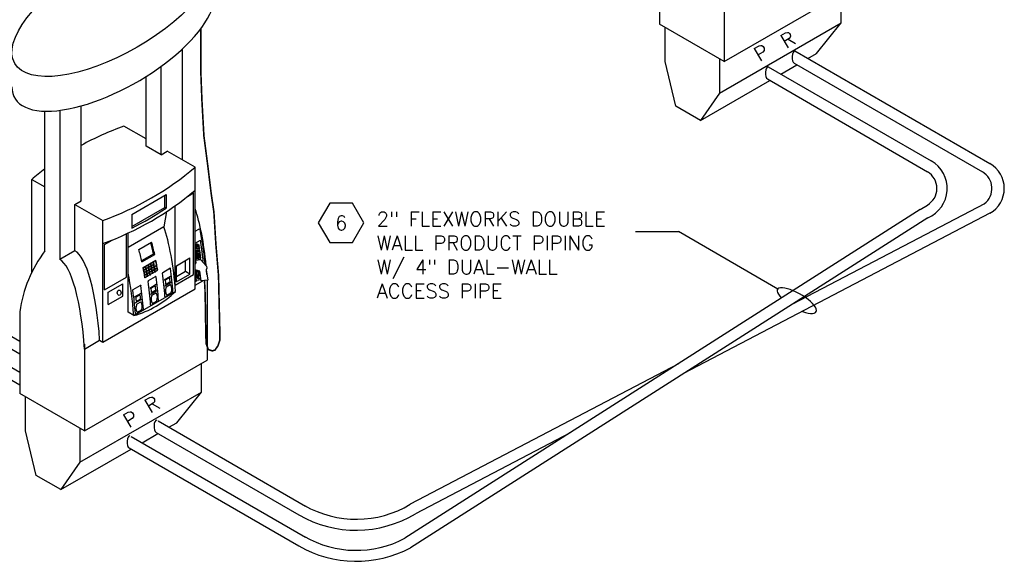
# Model space of a CAD drawing. Extents: x -19547 to -11561, y 2096 to 5601.
# Tile 167 of 168: x -12296 to -11679, y 3182 to 3522. Entities that reach past the tile are written whole.
import ezdxf
from ezdxf.enums import TextEntityAlignment as Align

# ---------------------------------------------------------------- set-up
doc = ezdxf.new("R2010")
doc.units = 0
doc.header["$MEASUREMENT"] = 0
doc.header["$PDSIZE"] = 1
doc.layers.get('0').update_dxf_attribs({"linetype": 'CONTINUOUS'})
for name, color, linetype in [('DISPENSER', 3, 'CONTINUOUS'), ('PIPING-PRODUCT-PREMIUM', 5, 'CONTINUOUS'), ('PIPING-PRODUCT-REGULAR', 4, 'CONTINUOUS'), ('TEXT', 3, 'CONTINUOUS')]:
    doc.layers.add(name, color=color, linetype=linetype)
doc.styles.add('SIMPLEX', font='simplex')

# ---------------------------------------------------------------- blocks, each defined once
blk = doc.blocks.new('HEX')
at = {"color": 3}
blk.add_lwpolyline([(-0.0577, 0.1), (-0.1155, 0), (-0.0577, -0.1), (0.0577, -0.1), (0.1155, 0), (0.0577, 0.1)], close=True, dxfattribs=at)
at = {"color": 3, "style": 'SIMPLEX'}
blk.add_attdef('D#', text='', height=0.08, dxfattribs=at).set_placement((0, 0), align=Align.MIDDLE)

msp = doc.modelspace()

# ---------------------------------------------------------------- linework, layer by layer
at = {"layer": 'DISPENSER'}
for p, q in [((-11895.48, 3570.4), (-11895.48, 3519.14)), ((-11854.91, 3550.04), (-11854.91, 3495.71)), ((-11854.91, 3495.71), (-11778.02, 3540.1)), ((-11854.91, 3495.71), (-11895.48, 3519.14)), ((-12194.43, 3434.1), (-12194.43, 3503.7)), ((-12207.83, 3437.36), (-12207.83, 3492.7)), ((-12217.17, 3442.76), (-12217.17, 3486.38)), ((-12280.66, 3377.05), (-12280.66, 3464.63)), ((-12271.32, 3465.16), (-12271.32, 3371.66)), ((-12257.91, 3408.45), (-12257.91, 3467.92)), ((-12217.17, 3447.23), (-12231.04, 3455.24)), ((-12207.83, 3437.36), (-12217.17, 3442.76)), ((-12207.83, 3437.36), (-12203.96, 3439.6)), ((-12186.46, 3429.5), (-12203.96, 3439.6)), ((-12186.46, 3353.24), (-12186.46, 3429.5)), ((-12288.87, 3421.85), (-12280.66, 3417.11)), ((-12288.87, 3363.64), (-12288.87, 3421.85)), ((-12261.79, 3406.21), (-12257.91, 3408.45)), ((-12261.79, 3377.16), (-12261.79, 3406.21)), ((-12261.79, 3406.21), (-12244.29, 3396.11)), ((-12204.34, 3401.67), (-12206.06, 3392.14)), ((-12199.02, 3355.52), (-12199.02, 3405.31)), ((-12244.29, 3319.85), (-12244.29, 3396.11)), ((-12206.06, 3392.14), (-12228.46, 3379.21)), ((-12228.46, 3338.53), (-12228.46, 3388.19)), ((-12261.79, 3377.16), (-12271.32, 3371.66)), ((-12205.89, 3358.93), (-12201.83, 3361.28)), ((-12205.47, 3355.15), (-12201.42, 3357.49)), ((-12178.93, 3358.73), (-12178.93, 3308.64)), ((-12244.29, 3319.85), (-12186.46, 3353.24)), ((-12224.89, 3336.47), (-12198.74, 3351.57)), ((-12214.89, 3353.74), (-12210.83, 3356.08)), ((-12214.47, 3349.96), (-12210.42, 3352.3)), ((-12224.39, 3348.25), (-12220.33, 3350.6)), ((-12223.97, 3344.47), (-12219.92, 3346.81)), ((-12296.4, 3338.93), (-12296.4, 3287.67)), ((-12224.89, 3336.47), (-12228.46, 3338.53)), ((-12255.82, 3315.5), (-12246.29, 3321.01)), ((-12246.29, 3321.01), (-12244.29, 3319.85)), ((-12255.82, 3318.57), (-12255.82, 3264.24)), ((-12255.82, 3264.24), (-12178.93, 3308.64)), ((-12255.82, 3264.24), (-12296.4, 3287.67))]:
    msp.add_line(p, q, dxfattribs=at)
at = {"layer": 'DISPENSER', "color": 2}
for p, q in [((-11781.59, 3520.04), (-11781.59, 3538.04)), ((-11857.84, 3476.02), (-11781.59, 3520.04)), ((-11797.08, 3500.79), (-11781.59, 3520.04)), ((-11802.48, 3497.68), (-11797.08, 3500.79)), ((-12191.22, 3411.17), (-12187.46, 3413.34)), ((-12187.46, 3362.19), (-12187.46, 3413.34)), ((-12226.1, 3399.95), (-12204.66, 3412.33)), ((-12204.66, 3412.33), (-12204.66, 3403.83)), ((-12226.1, 3399.95), (-12226.1, 3391.34)), ((-12186.46, 3389.36), (-12184.13, 3390.7)), ((-12243.29, 3381.11), (-12238.53, 3383.85)), ((-12229.46, 3360.53), (-12229.46, 3387.73)), ((-12221.73, 3377.9), (-12213.73, 3382.52)), ((-12186.46, 3381.87), (-12183.15, 3383.79)), ((-12243.29, 3352.54), (-12243.29, 3381.11)), ((-12219.76, 3370.13), (-12211.76, 3374.75)), ((-12198.08, 3367.77), (-12189.74, 3372.59)), ((-12189.74, 3362.47), (-12189.74, 3372.59)), ((-12217.92, 3360.26), (-12209.92, 3364.87)), ((-12206.69, 3363.59), (-12202.31, 3366.12)), ((-12198.08, 3357.66), (-12198.08, 3367.77)), ((-12243.29, 3352.54), (-12229.46, 3360.53)), ((-12215.69, 3358.39), (-12211.31, 3360.92)), ((-12199.02, 3355.52), (-12187.46, 3362.19)), ((-12198.08, 3357.66), (-12189.74, 3362.47)), ((-12186.46, 3357.86), (-12185.3, 3358.53)), ((-12186.46, 3355.55), (-12181.65, 3358.33)), ((-12240.94, 3351.13), (-12231.81, 3356.4)), ((-12240.94, 3343.42), (-12240.94, 3351.13)), ((-12231.81, 3348.69), (-12231.81, 3356.4)), ((-12204.99, 3348.25), (-12200.61, 3350.78)), ((-12240.94, 3343.42), (-12231.81, 3348.69)), ((-12213.99, 3343.05), (-12209.61, 3345.58)), ((-12223.49, 3337.57), (-12219.11, 3340.1)), ((-12182.51, 3288.57), (-12182.51, 3306.57)), ((-12258.75, 3244.55), (-12182.51, 3288.57)), ((-12197.99, 3269.32), (-12182.51, 3288.57)), ((-12202.84, 3266.52), (-12197.99, 3269.32))]:
    msp.add_line(p, q, dxfattribs=at)
at = {"layer": 'DISPENSER', "color": 7}
for p, q in [((-12205.45, 3404.29), (-12205.45, 3411.87)), ((-12226.1, 3392.37), (-12205.45, 3404.29)), ((-12204.66, 3403.83), (-12205.45, 3404.29)), ((-12183.94, 3380.68), (-12186.46, 3380.31)), ((-12184.42, 3379.97), (-12186.46, 3379.67)), ((-12183.78, 3379.57), (-12186.46, 3379.17)), ((-12184.26, 3378.85), (-12186.46, 3378.53)), ((-12183.61, 3378.45), (-12186.46, 3378.03)), ((-12184.09, 3377.74), (-12186.46, 3377.39)), ((-12183.45, 3377.33), (-12186.46, 3376.89)), ((-12183.93, 3376.62), (-12186.46, 3376.25)), ((-12183.29, 3376.21), (-12186.46, 3375.75)), ((-12183.77, 3375.5), (-12186.4, 3375.11)), ((-12219.94, 3370.94), (-12212.56, 3375.21)), ((-12214.08, 3369.26), (-12212.71, 3370.05)), ((-12211.76, 3374.75), (-12212.56, 3375.21)), ((-12212.48, 3370.18), (-12211.11, 3370.98)), ((-12192.53, 3364.08), (-12192.53, 3370.98)), ((-12183.12, 3375.09), (-12186.46, 3374.6)), ((-12182.96, 3373.98), (-12186.46, 3373.46)), ((-12182.79, 3372.86), (-12186.46, 3372.32)), ((-12183.6, 3374.38), (-12186.24, 3374)), ((-12183.44, 3373.27), (-12186.07, 3372.88)), ((-12218.88, 3366.49), (-12217.51, 3367.28)), ((-12218.63, 3365.18), (-12217.26, 3365.97)), ((-12218.59, 3364.92), (-12215.62, 3366.63)), ((-12218.35, 3363.61), (-12216.98, 3364.4)), ((-12218.3, 3363.34), (-12216.93, 3364.14)), ((-12217.28, 3367.41), (-12215.91, 3368.2)), ((-12217.03, 3366.1), (-12215.66, 3366.89)), ((-12216.75, 3364.53), (-12215.38, 3365.32)), ((-12216.7, 3364.27), (-12215.33, 3365.06)), ((-12216.48, 3362.96), (-12215.11, 3363.75)), ((-12216.44, 3362.69), (-12215.07, 3363.48)), ((-12215.68, 3368.34), (-12214.31, 3369.13)), ((-12215.43, 3367.03), (-12214.06, 3367.82)), ((-12215.39, 3366.77), (-12214.02, 3367.56)), ((-12215.15, 3365.45), (-12213.78, 3366.24)), ((-12215.1, 3365.19), (-12213.73, 3365.98)), ((-12214.88, 3363.88), (-12213.51, 3364.67)), ((-12214.84, 3363.62), (-12213.47, 3364.41)), ((-12214.62, 3362.3), (-12213.26, 3363.09)), ((-12213.83, 3367.95), (-12212.46, 3368.74)), ((-12213.79, 3367.69), (-12212.42, 3368.48)), ((-12213.55, 3366.38), (-12212.18, 3367.17)), ((-12213.5, 3366.12), (-12212.13, 3366.91)), ((-12213.28, 3364.8), (-12211.91, 3365.59)), ((-12213.24, 3364.54), (-12211.87, 3365.33)), ((-12213.02, 3363.23), (-12211.66, 3364.02)), ((-12211.95, 3367.3), (-12210.58, 3368.09)), ((-12211.9, 3367.04), (-12210.53, 3367.83)), ((-12211.68, 3365.73), (-12210.31, 3366.52)), ((-12211.64, 3365.46), (-12210.27, 3366.25)), ((-12211.42, 3364.15), (-12210.06, 3364.94)), ((-12192.53, 3364.08), (-12198.08, 3360.87)), ((-12189.74, 3362.47), (-12192.53, 3364.08)), ((-12218.08, 3362.03), (-12216.71, 3362.82)), ((-12218.04, 3361.77), (-12216.67, 3362.56)), ((-12217.82, 3360.45), (-12216.46, 3361.24)), ((-12216.22, 3361.38), (-12214.86, 3362.17))]:
    msp.add_line(p, q, dxfattribs=at)
at = {"layer": 'DISPENSER', "color": 1}
for p, q in [((-12185.66, 3382.34), (-12185.46, 3380.96)), ((-12184.59, 3381.09), (-12186.46, 3380.81)), ((-12184.59, 3381.09), (-12186.46, 3380.81)), ((-12184.59, 3381.09), (-12183.94, 3380.68)), ((-12183.94, 3380.68), (-12184.42, 3379.97)), ((-12184.42, 3379.97), (-12183.78, 3379.57)), ((-12183.78, 3379.57), (-12184.26, 3378.85)), ((-12184.26, 3378.85), (-12183.61, 3378.45)), ((-12183.61, 3378.45), (-12184.09, 3377.74)), ((-12184.09, 3377.74), (-12183.45, 3377.33)), ((-12183.45, 3377.33), (-12183.93, 3376.62)), ((-12183.93, 3376.62), (-12183.29, 3376.21)), ((-12183.29, 3376.21), (-12183.77, 3375.5)), ((-12183.77, 3375.5), (-12183.12, 3375.09)), ((-12186.46, 3375.17), (-12186.4, 3375.11)), ((-12186.4, 3375.11), (-12186.46, 3375.04)), ((-12186.46, 3374.18), (-12186.24, 3374)), ((-12186.24, 3374), (-12186.46, 3373.73)), ((-12186.46, 3373.2), (-12186.07, 3372.88)), ((-12186.07, 3372.88), (-12186.46, 3372.43)), ((-12186.46, 3372.22), (-12185.91, 3371.76)), ((-12183.27, 3372.15), (-12185.91, 3371.76)), ((-12185.91, 3371.76), (-12185.82, 3371.2)), ((-12183.12, 3375.09), (-12183.6, 3374.38)), ((-12183.6, 3374.38), (-12182.96, 3373.98)), ((-12182.96, 3373.98), (-12183.44, 3373.27)), ((-12183.44, 3373.27), (-12182.79, 3372.86)), ((-12182.79, 3372.86), (-12183.27, 3372.15)), ((-12183.27, 3372.15), (-12183.19, 3371.59))]:
    msp.add_line(p, q, dxfattribs=at)
at = {"layer": 'DISPENSER', "const_width": 1}
msp.add_lwpolyline([(-12182.95, 3516.22), (-12182.95, 3491.12), (-12182.2, 3471.53), (-12180.95, 3449.03), (-12178.45, 3429.86), (-12176.36, 3412.78), (-12174.7, 3401.53), (-12173.44, 3381.11), (-12171.78, 3361.53), (-12171.36, 3342.78), (-12170.94, 3325.27), (-12171.03, 3320.83), (-12172.11, 3317.59), (-12174.04, 3314.83), (-12175.76, 3314.37), (-12178.16, 3315.21), (-12179.47, 3318.65), (-12179.74, 3323.36), (-12179.77, 3329.08), (-12179.93, 3334.05), (-12179.93, 3340.05), (-12180.05, 3344.14), (-12180.17, 3348.34), (-12180.29, 3353.39), (-12180.61, 3358.48)], dxfattribs=at)
at = {"layer": 'DISPENSER', "color": 2}
for points in [[(-11857.84, 3497.4), (-11857.84, 3476.02), (-11869.75, 3458.84), (-11885.23, 3467.78), (-11891.91, 3495.69), (-11891.91, 3517.07)], [(-11819.36, 3487.93), (-11809.36, 3493.7)], [(-11869.75, 3458.84), (-11826.24, 3483.96)], [(-12219.02, 3366.55), (-12211.02, 3371.17)], [(-12258.75, 3265.93), (-12258.75, 3244.55), (-12270.66, 3227.37), (-12286.15, 3236.31), (-12292.82, 3264.22), (-12292.82, 3285.61)], [(-12219.72, 3256.78), (-12209.72, 3262.55)], [(-12270.66, 3227.37), (-12226.61, 3252.8)]]:
    msp.add_lwpolyline(points, dxfattribs=at)
at = {"layer": 'DISPENSER', "color": 7}
for points in [[(-12213.83, 3367.95, 0.001852), (-12214.08, 3369.26)], [(-12212.46, 3368.74, 0.001855), (-12212.71, 3370.05)], [(-12211.95, 3367.3, 0.004071), (-12212.48, 3370.18, 0.004071)], [(-12210.58, 3368.09), (-12210.58, 3368.09, 0.004293), (-12211.11, 3370.98)], [(-12218.63, 3365.18, 0.001852), (-12218.88, 3366.49)], [(-12218.35, 3363.61, 0.00185), (-12218.59, 3364.92, 0.00185)], [(-12218.08, 3362.03, 0.001849), (-12218.3, 3363.34, 0.001849)], [(-12217.26, 3365.97, 0.001855), (-12217.51, 3367.28)], [(-12217.03, 3366.1, 0.001852), (-12217.28, 3367.41)], [(-12216.98, 3364.4, 0.001853), (-12217.22, 3365.71)], [(-12216.75, 3364.53, 0.00185), (-12216.99, 3365.84)], [(-12216.71, 3362.82, 0.001852), (-12216.93, 3364.14, 0.001852)], [(-12216.48, 3362.96, 0.001849), (-12216.7, 3364.27)], [(-12215.66, 3366.89, 0.001855), (-12215.91, 3368.2)], [(-12215.43, 3367.03, 0.001852), (-12215.68, 3368.34)], [(-12215.38, 3365.32, 0.001853), (-12215.62, 3366.63)], [(-12215.15, 3365.45, 0.00185), (-12215.39, 3366.77)], [(-12215.11, 3363.75, 0.001852), (-12215.33, 3365.06)], [(-12214.88, 3363.88, 0.001849), (-12215.1, 3365.19)], [(-12214.86, 3362.17, 0.001851), (-12215.07, 3363.48)], [(-12214.62, 3362.3, 0.001848), (-12214.84, 3363.62)], [(-12214.06, 3367.82, 0.001855), (-12214.31, 3369.13)], [(-12213.78, 3366.24, 0.001853), (-12214.02, 3367.56)], [(-12213.55, 3366.38, 0.00185), (-12213.79, 3367.69)], [(-12213.51, 3364.67, 0.001852), (-12213.73, 3365.98, 0.001852)], [(-12213.28, 3364.8, 0.001849), (-12213.5, 3366.12, 0.001849)], [(-12213.26, 3363.09, 0.001851), (-12213.47, 3364.41)], [(-12213.02, 3363.23, 0.001848), (-12213.24, 3364.54)], [(-12212.18, 3367.17, 0.001853), (-12212.42, 3368.48)], [(-12211.91, 3365.59, 0.001852), (-12212.13, 3366.91, 0.001852)], [(-12211.68, 3365.73, 0.001849), (-12211.9, 3367.04, 0.001849)], [(-12211.66, 3364.02, 0.001851), (-12211.87, 3365.33, 0.001851)], [(-12211.42, 3364.15, 0.001848), (-12211.64, 3365.46, 0.001848)], [(-12210.31, 3366.52), (-12210.31, 3366.52, 0.001822), (-12210.53, 3367.83)], [(-12210.06, 3364.94), (-12210.06, 3364.94, 0.001749), (-12210.27, 3366.25)], [(-12217.82, 3360.45, 0.001848), (-12218.04, 3361.77)], [(-12216.46, 3361.24, 0.001851), (-12216.67, 3362.56)], [(-12216.22, 3361.38, 0.001848), (-12216.44, 3362.69)]]:
    msp.add_lwpolyline(points, format="xyb", dxfattribs=at)
at = {"layer": 'DISPENSER'}
for points in [[(-12186.46, 3368.8), (-12185.84, 3369.59), (-12186.07, 3371.17), (-12183.06, 3371.61), (-12179.22, 3367.38), (-12179.04, 3366.2), (-12179.52, 3365.18), (-12178.58, 3358.78), (-12182.64, 3358.18), (-12183.54, 3364.31), (-12186.46, 3365.12)], [(-12182.74, 3358.9), (-12185.56, 3358.49), (-12186.46, 3364.64)]]:
    msp.add_lwpolyline(points, dxfattribs=at)
for points in [[(-12182.9, 3359.98), (-12184.09, 3359.61, -0.46232), (-12185.06, 3360.21), (-12185.75, 3364.92)], [(-12185.66, 3364.4), (-12184.63, 3363.75, -0.226401), (-12184.48, 3363.12), (-12185.02, 3360.07)], [(-12185.39, 3364.82), (-12184.3, 3364.13, -0.243692), (-12183.99, 3363.02), (-12184.59, 3359.62)]]:
    msp.add_lwpolyline(points, format="xyb", dxfattribs=at)
at = {"layer": 'DISPENSER', "color": 1}
for points in [[(-12205.15, 3358.31, -0.001985), (-12204.96, 3356.46), (-12204.96, 3356.46, 0.543613), (-12204.58, 3356.27), (-12202.35, 3357.56, 0.297132), (-12202.11, 3358.04), (-12202.11, 3358.04, 0.002001), (-12202.32, 3359.89, 0.539267), (-12202.69, 3360.08), (-12204.91, 3358.8, 0.297833)], [(-12214.15, 3353.11, -0.001985), (-12213.96, 3351.26), (-12213.96, 3351.26, 0.543613), (-12213.58, 3351.07), (-12211.35, 3352.36, 0.297132), (-12211.11, 3352.85), (-12211.11, 3352.85, 0.002001), (-12211.32, 3354.7, 0.539267), (-12211.69, 3354.88), (-12213.91, 3353.6, 0.297833)], [(-12223.65, 3347.63, -0.001985), (-12223.46, 3345.78), (-12223.46, 3345.78, 0.543613), (-12223.08, 3345.59), (-12220.85, 3346.87, 0.297132), (-12220.61, 3347.36), (-12220.61, 3347.36, 0.002001), (-12220.82, 3349.21, 0.539267), (-12221.19, 3349.4), (-12223.41, 3348.12, 0.297833)]]:
    msp.add_lwpolyline(points, format="xyb", close=True, dxfattribs=at)
at = {"layer": 'DISPENSER', "color": 2}
for points in [[(-12225.44, 3352.4, -0.305739), (-12225.19, 3352.9), (-12220.81, 3355.44, -0.531751), (-12220.43, 3355.26)], [(-12204.44, 3349.44, 0.441442), (-12204.09, 3349.33), (-12201.6, 3350.76, 0.191447), (-12201.37, 3351.05, 0.189181), (-12201.75, 3355.56, 0.433762), (-12202.1, 3355.66), (-12204.56, 3354.24, 0.195171), (-12204.79, 3353.95, 0.178806), (-12204.44, 3349.44)], [(-12222.94, 3338.76, 0.441442), (-12222.59, 3338.65), (-12220.1, 3340.08, 0.191447), (-12219.87, 3340.37, 0.189181), (-12220.25, 3344.88, 0.433762), (-12220.6, 3344.98), (-12223.06, 3343.56, 0.195171), (-12223.29, 3343.27, 0.178806), (-12222.94, 3338.76)], [(-12213.44, 3344.25, 0.441442), (-12213.09, 3344.13), (-12210.6, 3345.57, 0.191447), (-12210.37, 3345.86, 0.189181), (-12210.75, 3350.36, 0.433762), (-12211.1, 3350.47), (-12213.56, 3349.05, 0.195171), (-12213.79, 3348.75, 0.178806), (-12213.44, 3344.25)]]:
    msp.add_lwpolyline(points, format="xyb", dxfattribs=at)
at = {"layer": 'DISPENSER'}
for centre, radius, start, end in [((-12168.06, 3279.38), 186.8, 109.70383, 118.75156), ((-12168.06, 3279.38), 186.8, 127.06958, 130.29617), ((-12307.27, 3571.98), 186.8, 289.70383, 310.29617), ((-12307.27, 3557.55), 186.8, 289.70383, 310.29617), ((-12214.89, 3327.59), 82.29, 143.05088, 172.07743), ((-12241.65, 3395.7), 61.55, 285.79898, 314.20102)]:
    msp.add_arc(centre, radius, start, end, dxfattribs=at)
at = {"layer": 'DISPENSER', "color": 2}
for centre, radius, start, end in [((-12309.18, 3558.65), 186.8, 296.40808, 304.0252), ((-12183.88, 3390.27), 0.5, 12.05874, 120), ((-12183.44, 3371.41), 2, 324.06615, 6.32529), ((-12206.44, 3363.15), 0.5, 120, 188.00171), ((-12202.18, 3365.9), 0.25, 7.99248, 120), ((-12215.44, 3357.96), 0.5, 120, 188.00171), ((-12211.18, 3360.71), 0.25, 7.99249, 120), ((-12200.86, 3351.21), 0.5, 300, 4.36113), ((-12209.86, 3346.01), 0.5, 300, 4.36113), ((-12205.12, 3348.46), 0.25, 184.37972, 300), ((-12219.36, 3340.53), 0.5, 300, 4.36113), ((-12214.12, 3343.27), 0.25, 184.37972, 300), ((-12223.62, 3337.78), 0.25, 184.37972, 300)]:
    msp.add_arc(centre, radius, start, end, dxfattribs=at)
at = {"layer": 'DISPENSER'}
msp.add_ellipse((-12237.54, 3530.35), major_axis=(-61.98, -35.78), ratio=0.413103, dxfattribs=at)
for centre, major_axis, ratio, start_param, end_param in [((-12237.54, 3508.61), (-61.98, -35.78), 0.413103, 6.043584, 9.196117), ((-12194.48, 3351.51), (-2.11, 65.07), 0.244624, 4.956517, 5.628974), ((-12214.08, 3340.19), (-2.11, 65.07), 0.244624, 4.880239, 5.628974), ((-12261.84, 3312.62), (-2.11, 65.07), 0.244624, 4.833761, 6.148341), ((-12271.37, 3307.11), (-2.11, 65.07), 0.244624, 4.833761, 6.148341), ((-12240.23, 3325.09), (-2.11, 65.07), 0.244624, 4.880239, 5.328056), ((-12194.48, 3351.51), (-2.11, 65.07), 0.244624, 4.871248, 4.921949), ((-12194.48, 3351.51), (-2.11, 65.07), 0.244624, 4.871248, 4.921949)]:
    msp.add_ellipse(centre, major_axis=major_axis, ratio=ratio, start_param=start_param, end_param=end_param, dxfattribs=at)
at = {"layer": 'DISPENSER', "color": 7}
msp.add_ellipse((-12223.95, 3335.41), major_axis=(-2.11, 65.07), ratio=0.244624, start_param=5.362633, end_param=5.506849, dxfattribs=at)
at = {"layer": 'DISPENSER', "color": 2}
for centre, start_param, end_param in [((-12223.16, 3334.95), 5.362633, 5.524395), ((-12231.16, 3330.33), 5.362633, 5.524395), ((-12223.16, 3334.95), 5.182346, 5.294844), ((-12231.16, 3330.33), 5.182346, 5.294844), ((-12220.66, 3336.39), 4.890753, 5.127124), ((-12215.66, 3339.28), 4.889465, 5.126567), ((-12229.66, 3331.2), 4.890753, 5.127124), ((-12224.66, 3334.08), 4.889465, 5.126567), ((-12239.16, 3325.71), 4.890753, 5.127124), ((-12234.16, 3328.6), 4.889465, 5.126567)]:
    msp.add_ellipse(centre, major_axis=(-2.11, 65.07), ratio=0.244624, start_param=start_param, end_param=end_param, dxfattribs=at)
at = {"layer": 'DISPENSER', "color": 1}
msp.add_ellipse((-12234.05, 3350.8), major_axis=(0, 1.67), ratio=0.698745, dxfattribs=at)
at = {"layer": 'DISPENSER', "color": 2}
msp.add_open_spline([(-12180.1, 3368.35), (-12180.11, 3368.46), (-12180.12, 3368.58), (-12180.7, 3374.48), (-12181.46, 3380.05), (-12182.7, 3386.97), (-12183.04, 3388.7), (-12183.39, 3390.37)], degree=3, knots=[4.9670864, 4.9670864, 4.9670864, 4.9670864, 4.9724958, 4.9724958, 5.2499643, 5.2499643, 5.346627, 5.346627, 5.346627, 5.346627], dxfattribs=at)
msp.add_open_spline([(-12181.45, 3371.63), (-12181.92, 3375.86), (-12182.49, 3379.94), (-12183.15, 3383.79)], degree=3, dxfattribs=at)
at = {"layer": 'DISPENSER'}
for p in [(-12211.52, 3363.95), (-12216.32, 3361.18), (-12214.72, 3362.1), (-12213.12, 3363.03)]:
    msp.add_point(p, dxfattribs=at)
at = {"layer": 'PIPING-PRODUCT-PREMIUM'}
for p, q in [((-11810.58, 3502.36), (-11688.32, 3431.77)), ((-11811.03, 3494.67), (-11693.09, 3426.57)), ((-12510.63, 3444.22), (-12296.4, 3320.53)), ((-12511.08, 3436.53), (-12296.4, 3312.59)), ((-11691.84, 3406.62), (-11812.13, 3343.64)), ((-11688.32, 3400.59), (-11880.4, 3300.09)), ((-11883.42, 3306.32), (-12051.67, 3218.23)), ((-12209.6, 3270.42), (-12117.24, 3217.1)), ((-12210.9, 3263.23), (-12121.43, 3211.57)), ((-11951.5, 3262.89), (-12048.31, 3212.23))]:
    msp.add_line(p, q, dxfattribs=at)
for centre, radius, start, end in [((-11697.32, 3416.18), 18, 300.00266, 60), ((-11699.09, 3416.18), 12, 307.14274, 60), ((-12085.43, 3273.93), 65.13, 240, 301.22287), ((-12085.43, 3273.93), 72, 240, 301.03692)]:
    msp.add_arc(centre, radius, start, end, dxfattribs=at)
for centre in [(-11810.58, 3498.45), (-12210.46, 3267.01)]:
    msp.add_ellipse(centre, major_axis=(0, 3.91), ratio=0.45242, start_param=0, end_param=2.887656, dxfattribs=at)
at = {"layer": 'PIPING-PRODUCT-REGULAR'}
for p, q in [((-11827.29, 3492.51), (-11725.08, 3433.5)), ((-11827.73, 3484.82), (-11727.54, 3426.55)), ((-12526.65, 3433.98), (-12296.4, 3301.04)), ((-12527.96, 3426.79), (-12296.4, 3293.1)), ((-11732.03, 3402.9), (-12055.01, 3196.85)), ((-11732.03, 3402.9), (-11727.56, 3405.79)), ((-11727.34, 3397.74), (-12051.54, 3190.92)), ((-12226.48, 3260.68), (-12117.24, 3197.61)), ((-12227.79, 3253.48), (-12121.44, 3192.08))]:
    msp.add_line(p, q, dxfattribs=at)
for centre, radius, start, end in [((-11735.08, 3416.18), 20, 292.77769, 60), ((-11733.57, 3416.18), 12, 300.05858, 59.81879), ((-12085.44, 3254.44), 65.13, 240, 297.84898), ((-12085.44, 3254.44), 72, 240, 298.08629)]:
    msp.add_arc(centre, radius, start, end, dxfattribs=at)
for centre in [(-11827.29, 3488.6), (-12227.34, 3257.27)]:
    msp.add_ellipse(centre, major_axis=(0, 3.91), ratio=0.45242, start_param=0, end_param=2.887656, dxfattribs=at)
at = {"layer": 'TEXT', "linetype": 'Continuous'}
for p in [(-11910.53, 3389.11), (-11821.35, 3353.06)]:
    msp.add_line(p, (-11883.52, 3389.11), dxfattribs=at)
at = {"layer": 'TEXT'}
msp.add_ellipse((-11809.37, 3345.88), major_axis=(-12.09, 7.01), ratio=0.325466, start_param=2.054773, end_param=7.147283, dxfattribs=at)

# ---------------------------------------------------------------- block references
ref = msp.add_blockref('HEX', (-12094.95, 3394.59), dxfattribs=dict(at, xscale=123.759022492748, yscale=123.759022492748, zscale=123.759022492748))
ref.add_attrib('D#', '6', dxfattribs={"layer": '0', "height": 9, "style": 'SIMPLEX'}).set_placement((-12094.95, 3394.59), align=Align.MIDDLE)

# ---------------------------------------------------------------- texts
at = {"layer": 'DISPENSER', "style": 'SIMPLEX'}
for s, p in [('R', (-11816.1, 3503.53)), ('P', (-11832.73, 3495.38)), ('R', (-12214.6, 3274.91)), ('P', (-12228, 3265.72))]:
    msp.add_text(s, height=9, rotation=30.86983, dxfattribs=at).set_placement(p)
at = {"layer": 'TEXT', "insert": (-12072.66, 3401.47), "char_height": 9, "width": 165.7626, "attachment_point": 1, "style": 'SIMPLEX'}
msp.add_mtext('\\pt153;2" FLEXWORKS DOUBLE WALL PRODUCT PIPING W/ 4" DUAL-WALL ACCESS PIPE', dxfattribs=at)

doc.saveas('drawing.dxf')
